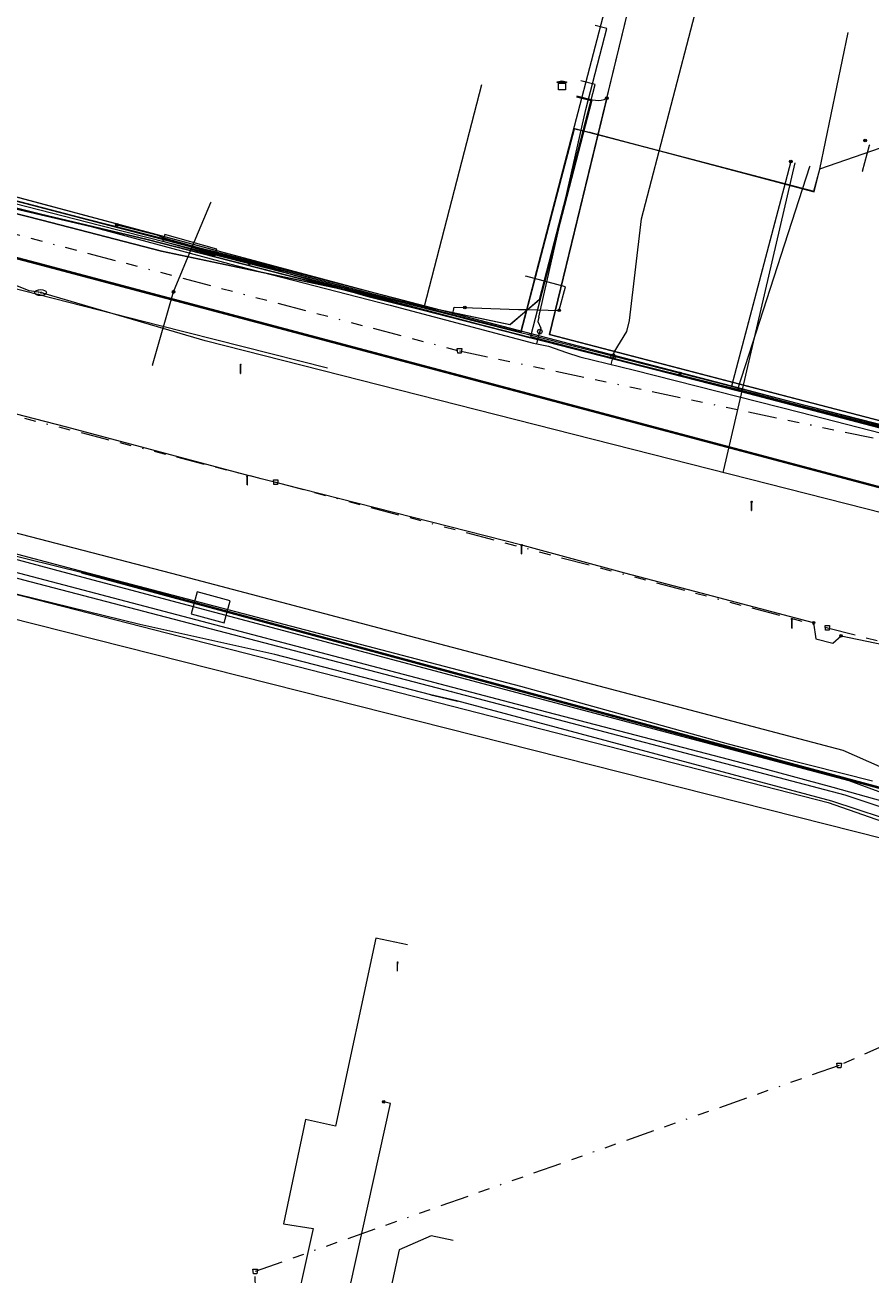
# Model space of a CAD drawing. Header units: metres. Extents: x 151922 to 154458, y 463415 to 464223.
# Tile 89 of 164: x 153292 to 153366, y 463939 to 464048. Entities that reach past the tile are written whole.
import ezdxf
from ezdxf.enums import TextEntityAlignment as Align
from ezdxf.lldxf.tags import DXFTag

# ---------------------------------------------------------------- set-up
doc = ezdxf.new("R2010")
doc.units = ezdxf.units.M
doc.linetypes.add('RI-OVERIG-SO', pattern=[17, 5, -2, 2, -2, 0, -2, 2, -2])
doc.layers.get('0').update_dxf_attribs({"lineweight": 9})
for name, color, linetype, lineweight in [('B-PV-KL-DATA-G', 90, 'KL-DATA-SO', 9), ('B-PV-KL-DATA_HULPSTUK-S', 90, 'Continuous', 9), ('B-PV-KL-DATA_KABELBED-G', 90, 'Continuous', 9), ('B-PV-KL-DATA_MANTELBUIS-G', 90, 'Continuous', 9), ('B-PV-KL-ET_HS-G', 10, 'KL-HS-SO', 9), ('B-PV-KL-ET_HS_MANTELBUIS-G', 10, 'Continuous', 9), ('B-PV-KL-ET_LS-G', 190, 'KL-LS-SO', 9), ('B-PV-KL-ET_LS-S', 190, 'Continuous', 9), ('B-PV-KL-ET_LS_HULPSTUK-S', 190, 'Continuous', 9), ('B-PV-KL-ET_LS_MANTELBUIS-G', 190, 'Continuous', 9), ('B-PV-KL-ET_MS-G', 130, 'KL-MS-SO', 9), ('B-PV-KL-ET_MS_HULPSTUK-S', 130, 'Continuous', 9), ('B-PV-KL-GAS_HD-G', 30, 'KL-GAS_HD-SO', 9), ('B-PV-KL-GAS_LD-G', 50, 'KL-GAS_LD-SO', 9), ('B-PV-KL-GAS_LD_HULPSTUK-S', 50, 'Continuous', 9), ('B-PV-KL-WATER-G', 170, 'KL-WATER-SO', 9), ('B-PV-KL-WATER-S', 170, 'Continuous', 9), ('B-PV-KL-WATER_HULPSTUK-S', 170, 'Continuous', 9), ('B-PV-RI-VRIJVERVAL-G', 210, 'RI-OVERIG-SO', 9), ('B-PV-RI-VRIJVERVAL_HULPSTUK-S', 210, 'Continuous', 9)]:
    doc.layers.add(name, color=color, linetype=linetype, lineweight=lineweight)
doc.styles.add('NLCS-ISO', font='txt')
doc.styles.get("Standard").update_dxf_attribs({"font": 'arial.ttf'})
tags = doc.linetypes.add('KL-DATA-SO', pattern='A,4,-1,[101,NLCS.SHX,S=0.5,R=0,X=0,Y=0],-1,4,-1,["D",Standard,S=1,R=0,X=-0.25,Y=-0.5],-1.5', length=12.5).pattern_tags.tags
tags[18] = DXFTag(74, 10)
tags = doc.linetypes.add('KL-GAS_HD-SO', pattern='A,4,-1,[69,NLCS.SHX,S=0.5,R=0,X=0,Y=0],-1,4,-1,["H",Standard,S=1,R=0,X=0,Y=-0.5],-2', length=13).pattern_tags.tags
tags[18] = DXFTag(74, 10)
tags = doc.linetypes.add('KL-GAS_LD-SO', pattern='A,4,-1,[69,NLCS.SHX,S=0.5,R=0,X=0,Y=0],-1,4,-1,["L",Standard,S=1,R=0,X=0.25,Y=-0.5],-2', length=13).pattern_tags.tags
tags[18] = DXFTag(74, 10)
tags = doc.linetypes.add('KL-HS-SO', pattern='A,4,-1,[103,NLCS.SHX,S=0.75,R=0,X=0,Y=0],-1,4,-1,["H",Standard,S=1,R=0,X=0,Y=-0.5],-2', length=13).pattern_tags.tags
tags[18] = DXFTag(74, 10)
tags = doc.linetypes.add('KL-LS-SO', pattern='A,4,-1,[103,NLCS.SHX,S=0.75,R=0,X=0,Y=0],-1,4,-1,["L",Standard,S=1,R=0,X=0,Y=-0.5],-2', length=13).pattern_tags.tags
tags[18] = DXFTag(74, 10)
tags = doc.linetypes.add('KL-MS-SO', pattern='A,4,-1,[103,NLCS.SHX,S=0.75,R=0,X=0,Y=0],-1,4,-1,["M",Standard,S=1,R=0,X=0,Y=-0.5],-2', length=13).pattern_tags.tags
tags[18] = DXFTag(74, 10)
doc.linetypes.add('KL-WATER-SO', pattern='A,7,-0.5,[168,NLCS.SHX,S=0.75,R=0,X=0.75,Y=0],-2', length=9.5)

# ---------------------------------------------------------------- blocks, each defined once
blk = doc.blocks.new('SKL-WTB_HULP_TECHNISCH GEBOUW-SO')
at = {"color": 0, "linetype": 'ByBlock', "lineweight": 18}
for points in [[(-2, 1.5), (0, 2), (2, 1.5), (2, 1.18), (-2, 1.18)], [(-1.5, 1.02), (1.5, 1.02), (1.5, -2), (-1.5, -2)]]:
    blk.add_lwpolyline(points, close=True, dxfattribs=at)
at = {"color": 0, "linetype": 'ByBlock', "lineweight": 18, "style": 'NLCS-ISO', "flags": 1}
for tag, p in [('TYPE', (2.5, 0)), ('OMSCHRIJVING', (2.5, -3)), ('LABEL', (2.5, -1.5))]:
    blk.add_attdef(tag, p, '', height=1, dxfattribs=at)
blk = doc.blocks.new('SKL-WTB_HULP_AFSLUITER-SO')
at = {"color": 0, "linetype": 'ByBlock', "lineweight": 18}
blk.add_lwpolyline([(0, 0.8), (0, -0.8)], dxfattribs=at)
blk.add_circle((0, 0), 1, dxfattribs=at)
at = {"color": 0, "linetype": 'ByBlock', "lineweight": 18, "style": 'NLCS-ISO', "flags": 1}
for tag, p in [('TYPE', (1.5, 0)), ('OMSCHRIJVING', (1.5, -3)), ('LABEL', (1.5, -1.5))]:
    blk.add_attdef(tag, p, '', height=1, dxfattribs=at)
blk = doc.blocks.new('SKL-WTB_HULP_MOF-SO')
at = {"linetype": 'ByBlock', "lineweight": 18}
h = blk.add_hatch(color=0, dxfattribs=at)
h.dxf.hatch_style = 1
h.paths.add_polyline_path([(-0.5625, 0, 1), (0.5625, 0, 1)])
at = {"color": 0, "linetype": 'ByBlock', "lineweight": 18}
blk.add_circle((0, 0), 0.5625, dxfattribs=at)
at = {"color": 0, "linetype": 'ByBlock', "lineweight": 18, "style": 'NLCS-ISO', "flags": 1}
for tag, p in [('TYPE', (1.5, 0)), ('OMSCHRIJVING', (1.5, -3)), ('LABEL', (1.5, -1.5))]:
    blk.add_attdef(tag, p, '', height=1, dxfattribs=at)
blk = doc.blocks.new('SKL-WATER_BRANDKRAAN_BRANDPUT-SO')
at = {"color": 0, "linetype": 'ByBlock', "lineweight": 18}
blk.add_ellipse((0, 0), major_axis=(2.5, 0), ratio=0.54, dxfattribs=at)
at = {"color": 0, "linetype": 'ByBlock', "lineweight": 18, "style": 'NLCS-ISO'}
blk.add_text('bk', height=1.5, dxfattribs=at).set_placement((0.16, 0), align=Align.MIDDLE_CENTER)
blk = doc.blocks.new('SKL-WTB_HULP_OVERIG-SO')
at = {"color": 0, "linetype": 'ByBlock', "lineweight": 18}
for points in [[(-0.14, 0.14), (0.14, -0.14)], [(0.14, 0.14), (-0.14, -0.14)]]:
    blk.add_lwpolyline(points, dxfattribs=at)
at = {"color": 0, "linetype": 'ByBlock', "lineweight": 18, "style": 'NLCS-ISO', "flags": 1}
for tag, p in [('TYPE', (1.5, 0)), ('OMSCHRIJVING', (1.5, -3)), ('LABEL', (1.5, -1.5))]:
    blk.add_attdef(tag, p, '', height=1, dxfattribs=at)
blk = doc.blocks.new('SRI-HULP_AFVOER_OPVANG-SO')
at = {"color": 0, "linetype": 'ByBlock', "lineweight": 18}
blk.add_lwpolyline([(-0.75, -1), (-1, 1), (1, 1), (0.75, -1)], close=True, dxfattribs=at)
at = {"color": 0, "linetype": 'ByBlock', "lineweight": 18, "style": 'NLCS-ISO', "flags": 1}
for tag, p in [('TYPE', (1.5, 0)), ('OMSCHRIJVING', (1.5, -3)), ('LABEL', (1.5, -1.5))]:
    blk.add_attdef(tag, p, '', height=1, dxfattribs=at)
blk = doc.blocks.new('SKL-ET_LS_MAST-SO')
for p, q in [((-0.05, 2.07), (0.05, 2.07)), ((-0.05, -2), (0.05, -2))]:
    blk.add_line(p, q)
for points in [[(-0.18, 1.76), (-0.22, 1.76), (-0.22, 1.84), (-0.18, 1.84), (-0.18, 1.79)], [(-0.18, 1.49), (-0.22, 1.49), (-0.22, 1.57), (-0.18, 1.57), (-0.18, 1.52)], [(-0.18, 1.79), (-0.05, 1.79)], [(-0.18, 1.76), (-0.05, 1.76)], [(-0.18, 1.52), (-0.05, 1.52)], [(-0.18, 1.49), (-0.05, 1.49)], [(-0.05, -2), (-0.05, 2.07)], [(0.05, -2), (0.05, 2.07)], [(0.18, 1.92), (0.05, 1.92)], [(0.18, 1.89), (0.05, 1.89)], [(0.18, 1.66), (0.05, 1.66)], [(0.18, 1.63), (0.05, 1.63)], [(0.18, 1.39), (0.05, 1.39)], [(0.18, 1.36), (0.05, 1.36)], [(0.18, 1.89), (0.22, 1.89), (0.22, 1.97), (0.18, 1.97), (0.18, 1.92)], [(0.18, 1.63), (0.22, 1.63), (0.22, 1.71), (0.18, 1.71), (0.18, 1.66)], [(0.18, 1.36), (0.22, 1.36), (0.22, 1.44), (0.18, 1.44), (0.18, 1.39)]]:
    blk.add_lwpolyline(points)

msp = doc.modelspace()

# ---------------------------------------------------------------- linework, layer by layer
at = {"layer": 'B-PV-KL-DATA-G', "ltscale": 0.5, "flags": 128}
for points in [[(153021.416, 464104.177), (153021.361, 464103.476), (153021.391, 464101.948), (153021.55, 464100.781), (153021.815, 464099.455), (153022.47, 464096.701), (153022.822, 464095.82), (153023.682, 464094.125), (153024.695, 464092.512), (153025.847, 464091), (153026.487, 464090.3), (153027.216, 464089.331), (153028.86, 464087.574), (153030.69, 464086.001), (153032.673, 464084.638), (153033.771, 464084.046), (153034.798, 464083.431), (153036.978, 464082.423), (153039.259, 464081.651), (153041.602, 464081.128), (153045.554, 464080.675), (153053.31, 464079.824), (153053.868, 464079.682), (153058.938, 464079.219), (153064.817, 464078.6), (153075.197, 464077.549), (153084.427, 464076.514), (153087.183, 464076.028), (153110.982, 464071.635), (153138.761, 464067.618), (153139.748, 464067.445), (153148.151, 464065.67), (153177.271, 464060.76), (153190.909, 464057.552), (153199.482, 464054.672), (153199.533, 464054.36), (153206.15, 464051.648), (153227.918, 464045.525), (153255.674, 464042.355), (153326.785, 464023.308)], [(153877.43, 463906.662), (153877.06, 463906.08), (153874.95, 463902.62), (153874.94, 463898.12), (153871.01, 463892.3), (153856.77, 463870.24), (153856.7, 463870.13), (153854.23, 463866.95), (153851.57, 463865.42), (153848.2, 463864.06), (153847.02, 463863.94), (153844.66, 463863.83), (153841.62, 463864.6), (153837.27, 463866.22), (153836.38, 463866.55), (153835.4, 463866.92), (153826.33, 463870.31), (153800.8, 463879.24), (153796.14, 463880.95), (153763.59, 463894.65), (153742.96, 463902.22), (153733.52, 463906.26), (153707.22, 463915.57), (153683.51, 463924.12), (153673.06, 463927.92), (153648.86, 463935.61), (153611.35, 463947.24), (153593.91, 463952.47), (153555.86, 463963.18), (153551.65, 463963.92), (153548.16, 463962.41), (153515.7, 463971.91), (153514.11, 463972.35), (153512.71, 463972.72), (153512.04, 463973.1), (153511.58, 463973.48), (153510.95, 463974.02), (153510.49, 463974.65), (153510.28, 463975.36), (153509.99, 463976.28), (153509.9, 463978.2), (153510.74, 463988.17), (153509.49, 463988.63), (153490.94, 463995.23), (153490.55, 463995.34), (153489.22, 463991.64), (153489.01, 463990.64), (153488.55, 463989.75), (153486.13, 463983.01), (153485.74, 463981.93), (153475.03, 463984.84), (153461.15, 463988.43), (153451.5, 463991.05), (153429.03, 463996.77), (153399.75, 464004.24), (153302.57, 464029.13), (153293.26, 464031.34), (153289.88, 464032.18), (153258.15, 464041), (153240.95, 464043.36), (153235.31, 464044.41), (153206.3, 464052.48), (153200.52, 464054.09), (153192.59, 464056.29), (153164.13, 464061.46), (153155.45, 464063.21), (153154.69, 464063.34), (153148.76, 464064.42), (153140.52, 464065.84), (153139.17, 464066.08), (153133.79, 464064.99), (153127.44, 464066.59), (153127.39, 464066.69), (153127.31, 464066.81), (153127.27, 464067.01), (153127.23, 464067.17), (153127.17, 464067.32), (153127.11, 464067.45), (153126.94, 464067.56), (153126.64, 464067.64), (153126.39, 464067.6), (153126.05, 464067.56), (153125.69, 464067.42), (153125.23, 464066.99), (153085, 464076.1), (153081.44, 464076.04), (153074.8, 464076.99), (153045.54, 464080.22), (153036.62, 464080.2), (152951.91, 464079.96), (152947.52, 464079.15), (152944.88, 464078.96), (152943.88, 464078.89), (152942.88, 464078.81), (152930.01, 464077.88), (152880.98, 464073.28), (152874.3, 464073.75), (152874.09, 464073.76), (152873.11, 464073.64), (152865.09, 464072.7), (152857.12, 464070.4), (152849.6, 464069.01), (152849.6, 464068.4), (152850.98, 464043.3), (152851.01, 464042.43), (152841.99, 464041.6), (152834.16, 464041.02), (152824.23, 464039.81), (152813.36, 464038.61), (152800.26, 464036.41), (152792.27, 464035.19), (152773.17, 464031.63), (152764.19, 464029.82), (152755.51, 464027.89), (152742.85, 464024.92), (152726.67, 464020.3), (152715.42, 464017.02), (152696.33, 464011.49), (152675.4, 464003.4), (152662.1, 463996.3), (152625.3, 463984.05), (152611.36, 463980.89), (152596.35, 463974.21), (152587.23, 463970.11), (152578.47, 463966.04), (152572.37, 463962.96), (152566.27, 463959.95), (152556.2, 463954.95), (152548.37, 463950.99), (152546.26, 463949.77), (152539.39, 463946.05), (152531.36, 463941.5), (152521.16, 463935.41), (152520.61, 463934.89), (152517.27, 463932.71), (152512.41, 463929.35), (152506.36, 463923.2), (152509.95, 463918.86), (152511.27, 463916.2), (152512.18, 463903.27), (152509.34, 463902.7), (152485.33, 463892.91), (152484.34, 463892.46), (152484.42, 463892.22), (152486.36, 463887.87), (152499.34, 463861.11), (152495.13, 463858.41), (152489.27, 463854.78), (152436.75, 463822.68), (152428.41, 463816.85), (152425.25, 463816.2), (152404.26, 463800.73), (152391.26, 463791.13), (152381.61, 463782.44), (152378.03, 463779.76), (152341.53, 463752.67), (152330.76, 463744.01), (152322.89, 463742.36), (152314.733, 463735.813)], [(153877.43, 463906.662), (153877.06, 463906.08), (153874.95, 463902.62), (153874.94, 463898.12), (153871.01, 463892.3), (153856.77, 463870.24), (153856.7, 463870.13), (153854.23, 463866.95), (153851.57, 463865.42), (153848.2, 463864.06), (153847.02, 463863.94), (153844.66, 463863.83), (153841.62, 463864.6), (153837.27, 463866.22), (153836.38, 463866.55), (153835.4, 463866.92), (153826.33, 463870.31), (153800.8, 463879.24), (153796.14, 463880.95), (153763.59, 463894.65), (153742.96, 463902.22), (153733.52, 463906.26), (153707.22, 463915.57), (153683.51, 463924.12), (153673.06, 463927.92), (153648.86, 463935.61), (153611.35, 463947.24), (153593.91, 463952.47), (153555.86, 463963.18), (153551.65, 463963.92), (153548.16, 463962.41), (153515.7, 463971.91), (153514.11, 463972.35), (153512.71, 463972.72), (153512.04, 463973.1), (153511.58, 463973.48), (153510.95, 463974.02), (153510.49, 463974.65), (153510.28, 463975.36), (153509.99, 463976.28), (153509.9, 463978.2), (153510.74, 463988.17), (153509.49, 463988.63), (153490.94, 463995.23), (153490.55, 463995.34), (153489.22, 463991.64), (153489.01, 463990.64), (153488.55, 463989.75), (153486.13, 463983.01), (153485.74, 463981.93), (153475.03, 463984.84), (153461.15, 463988.43), (153451.5, 463991.05), (153429.03, 463996.77), (153399.75, 464004.24), (153302.57, 464029.13), (153293.26, 464031.34), (153289.88, 464032.18), (153258.15, 464041), (153240.95, 464043.36), (153235.31, 464044.41), (153206.3, 464052.48), (153200.52, 464054.09), (153192.59, 464056.29), (153164.13, 464061.46), (153155.45, 464063.21), (153154.69, 464063.34), (153148.76, 464064.42), (153140.52, 464065.84), (153139.17, 464066.08), (153133.79, 464064.99), (153127.44, 464066.59), (153127.39, 464066.69), (153127.31, 464066.81), (153127.27, 464067.01), (153127.23, 464067.17), (153127.17, 464067.32), (153127.11, 464067.45), (153126.94, 464067.56), (153126.64, 464067.64), (153126.39, 464067.6), (153126.05, 464067.56), (153125.69, 464067.42), (153125.23, 464066.99), (153085, 464076.1), (153081.44, 464076.04), (153074.8, 464076.99), (153045.54, 464080.22), (153036.62, 464080.2), (152951.91, 464079.96), (152947.52, 464079.15), (152944.88, 464078.96), (152943.88, 464078.89), (152942.88, 464078.81), (152930.01, 464077.88), (152880.98, 464073.28), (152874.3, 464073.75), (152874.09, 464073.76), (152873.11, 464073.64), (152865.09, 464072.7), (152857.12, 464070.4), (152849.6, 464069.01), (152849.6, 464068.4), (152850.98, 464043.3), (152851.01, 464042.43), (152841.99, 464041.6), (152834.16, 464041.02), (152824.23, 464039.81), (152813.36, 464038.61), (152800.26, 464036.41), (152792.27, 464035.19), (152773.17, 464031.63), (152764.19, 464029.82), (152755.51, 464027.89), (152742.85, 464024.92), (152726.67, 464020.3), (152715.42, 464017.02), (152696.33, 464011.49), (152675.4, 464003.4), (152662.1, 463996.3), (152625.3, 463984.05), (152611.36, 463980.89), (152596.35, 463974.21), (152587.23, 463970.11), (152578.47, 463966.04), (152572.37, 463962.96), (152566.27, 463959.95), (152556.2, 463954.95), (152548.37, 463950.99), (152546.26, 463949.77), (152539.39, 463946.05), (152531.36, 463941.5), (152521.16, 463935.41), (152520.61, 463934.89), (152517.27, 463932.71), (152512.41, 463929.35), (152506.36, 463923.2), (152509.95, 463918.86), (152511.27, 463916.2), (152512.18, 463903.27), (152509.34, 463902.7), (152485.33, 463892.91), (152484.34, 463892.46), (152484.42, 463892.22), (152486.36, 463887.87), (152499.34, 463861.11), (152495.13, 463858.41), (152489.27, 463854.78), (152436.75, 463822.68), (152428.41, 463816.85), (152425.25, 463816.2), (152404.26, 463800.73), (152391.26, 463791.13), (152381.61, 463782.44), (152378.03, 463779.76), (152341.53, 463752.67), (152330.76, 463744.01), (152322.89, 463742.36), (152314.733, 463735.812)], [(153877.43, 463906.662), (153877.06, 463906.08), (153874.95, 463902.62), (153874.94, 463898.12), (153871.01, 463892.3), (153856.7, 463870.13), (153854.23, 463866.95), (153851.57, 463865.42), (153848.2, 463864.06), (153844.66, 463863.83), (153841.62, 463864.6), (153836.38, 463866.55), (153835.4, 463866.92), (153826.33, 463870.31), (153800.8, 463879.24), (153796.14, 463880.95), (153763.59, 463894.65), (153742.96, 463902.22), (153733.52, 463906.26), (153707.22, 463915.57), (153673.06, 463927.92), (153648.86, 463935.61), (153611.35, 463947.24), (153593.91, 463952.47), (153555.86, 463963.18), (153551.65, 463963.92), (153548.16, 463962.41), (153514.11, 463972.35), (153512.71, 463972.72), (153512.04, 463973.1), (153510.95, 463974.02), (153510.49, 463974.65), (153510.28, 463975.36), (153509.99, 463976.28), (153509.9, 463978.2), (153510.74, 463988.17), (153490.94, 463995.23), (153490.55, 463995.34), (153489.22, 463991.64), (153489.01, 463990.64), (153488.55, 463989.75), (153485.74, 463981.93), (153475.03, 463984.84), (153451.5, 463991.05), (153429.03, 463996.77), (153302.57, 464029.13), (153293.26, 464031.34), (153289.88, 464032.18), (153258.15, 464041), (153240.95, 464043.36), (153235.31, 464044.41), (153200.52, 464054.09), (153192.59, 464056.29), (153155.45, 464063.21), (153154.69, 464063.34), (153140.52, 464065.84), (153139.17, 464066.08), (153133.79, 464064.99), (153127.44, 464066.59), (153127.31, 464066.81), (153127.27, 464067.01), (153127.17, 464067.32), (153127.11, 464067.45), (153126.94, 464067.56), (153126.64, 464067.64), (153126.05, 464067.56), (153125.69, 464067.42), (153125.23, 464066.99), (153085, 464076.1), (153081.44, 464076.04), (153074.8, 464076.99), (153045.54, 464080.22), (152951.91, 464079.96), (152947.52, 464079.15), (152944.88, 464078.96), (152942.88, 464078.81), (152930.01, 464077.88), (152880.98, 464073.28), (152874.09, 464073.76), (152873.11, 464073.64), (152865.09, 464072.7), (152857.12, 464070.4), (152849.6, 464069.01), (152850.98, 464043.3), (152851.01, 464042.43), (152841.99, 464041.6), (152834.16, 464041.02), (152824.23, 464039.81), (152813.36, 464038.61), (152800.26, 464036.41), (152792.27, 464035.19), (152773.17, 464031.63), (152764.19, 464029.82), (152755.51, 464027.89), (152742.85, 464024.92), (152715.42, 464017.02), (152696.33, 464011.49), (152675.4, 464003.4), (152662.1, 463996.3), (152625.3, 463984.05), (152611.36, 463980.89), (152587.23, 463970.11), (152578.47, 463966.04), (152566.27, 463959.95), (152556.2, 463954.95), (152548.37, 463950.99), (152546.26, 463949.77), (152539.39, 463946.05), (152531.36, 463941.5), (152521.16, 463935.41), (152520.61, 463934.89), (152517.27, 463932.71), (152512.41, 463929.35), (152506.36, 463923.2), (152509.95, 463918.86), (152511.27, 463916.2), (152512.18, 463903.27), (152509.34, 463902.7), (152484.34, 463892.46), (152484.42, 463892.22), (152486.36, 463887.87), (152499.34, 463861.11), (152489.27, 463854.78), (152436.75, 463822.68), (152428.41, 463816.85), (152425.25, 463816.2), (152391.26, 463791.13), (152381.61, 463782.44), (152378.03, 463779.76), (152341.53, 463752.67), (152330.76, 463744.01), (152327.32, 463743.289)], [(152945.07, 464078.97), (152947.52, 464079.15), (152951.91, 464079.96), (153036.62, 464080.2), (153045.54, 464080.22), (153074.8, 464076.99), (153081.44, 464076.04), (153085, 464076.1), (153125.23, 464066.99), (153125.69, 464067.42), (153126.05, 464067.56), (153126.39, 464067.6), (153126.64, 464067.64), (153126.94, 464067.56), (153127.11, 464067.45), (153127.17, 464067.32), (153127.23, 464067.17), (153127.27, 464067.01), (153127.31, 464066.81), (153127.39, 464066.69), (153127.44, 464066.59), (153133.79, 464064.99), (153139.17, 464066.08), (153140.52, 464065.84), (153148.76, 464064.42), (153154.69, 464063.34), (153155.45, 464063.21), (153164.13, 464061.46), (153192.59, 464056.29), (153200.52, 464054.09), (153206.3, 464052.48), (153235.31, 464044.41), (153240.95, 464043.36), (153258.15, 464041), (153289.88, 464032.18), (153293.26, 464031.34), (153302.57, 464029.13), (153399.75, 464004.24), (153429.03, 463996.77), (153451.5, 463991.05), (153461.15, 463988.43), (153475.03, 463984.84), (153485.74, 463981.93), (153486.13, 463983.01), (153488.55, 463989.75), (153489.02, 463990.68)], [(152945.07, 464078.97), (152947.52, 464079.15), (152951.91, 464079.96), (153036.62, 464080.2), (153045.54, 464080.22), (153074.8, 464076.99), (153081.44, 464076.04), (153085, 464076.1), (153125.23, 464066.99), (153125.69, 464067.42), (153126.05, 464067.56), (153126.39, 464067.6), (153126.64, 464067.64), (153126.94, 464067.56), (153127.11, 464067.45), (153127.17, 464067.32), (153127.23, 464067.17), (153127.27, 464067.01), (153127.31, 464066.81), (153127.39, 464066.69), (153127.44, 464066.59), (153133.79, 464064.99), (153139.17, 464066.08), (153140.52, 464065.84), (153148.76, 464064.42), (153154.69, 464063.34), (153155.45, 464063.21), (153164.13, 464061.46), (153192.59, 464056.29), (153200.52, 464054.09), (153206.3, 464052.48), (153235.31, 464044.41), (153240.95, 464043.36), (153258.15, 464041), (153289.88, 464032.18), (153293.26, 464031.34), (153302.57, 464029.13), (153399.75, 464004.24), (153429.033, 463996.765), (153451.5, 463991.05), (153461.15, 463988.43), (153475.03, 463984.84), (153485.74, 463981.93), (153486.13, 463983.01), (153488.547, 463989.751), (153489.025, 463990.68)], [(152945.07, 464078.97), (152947.52, 464079.15), (152951.91, 464079.96), (153036.62, 464080.2), (153045.54, 464080.22), (153074.8, 464076.99), (153081.44, 464076.04), (153085, 464076.1), (153125.23, 464066.99), (153125.69, 464067.42), (153126.05, 464067.56), (153126.39, 464067.6), (153126.64, 464067.64), (153126.94, 464067.56), (153127.11, 464067.45), (153127.17, 464067.32), (153127.23, 464067.17), (153127.27, 464067.01), (153127.31, 464066.81), (153127.39, 464066.69), (153127.44, 464066.59), (153133.79, 464064.99), (153139.17, 464066.08), (153140.52, 464065.84), (153148.76, 464064.42), (153154.69, 464063.34), (153155.45, 464063.21), (153164.13, 464061.46), (153192.59, 464056.29), (153200.52, 464054.09), (153206.3, 464052.48), (153235.31, 464044.41), (153240.95, 464043.36), (153258.15, 464041), (153289.88, 464032.18), (153293.26, 464031.34), (153302.57, 464029.13), (153399.75, 464004.24), (153429.03, 463996.77), (153451.5, 463991.05), (153461.15, 463988.43), (153475.03, 463984.84), (153485.74, 463981.93), (153486.13, 463983.01), (153488.55, 463989.75), (153489.02, 463990.68)], [(153497.503, 463997.633), (153493.005, 463999.476), (153489.744, 463991.642), (153485.994, 463982.551), (153485.063, 463982.078), (153483.638, 463982.259), (153479.743, 463983.186), (153459.829, 463988.192), (153452.087, 463990.304), (153435.056, 463994.752), (153392.072, 464005.979), (153377.097, 464010.112), (153353.505, 464016.35), (153324.948, 464023.796), (153308.385, 464028.072), (153304.274, 464029.058), (153274.696, 464036.786), (153246.788, 464043.859), (153228.303, 464045.536), (153222.492, 464047.196), (153205.932, 464051.72), (153194.867, 464054.77), (153194.33, 464056.13), (153191.063, 464056.969), (153166.398, 464061.78), (153138.404, 464066.909), (153137.632, 464067.038), (153135.262, 464065.703), (153130.047, 464066.423), (153125.095, 464067.445), (153117.767, 464068.633), (153110.218, 464070.244), (153097.29, 464073.335), (153086.825, 464075.696), (153079.302, 464076.937)], [(153340.074, 464041.589), (153341.336, 464041.261), (153336.841, 464023.901), (153334.279, 464021.69), (153303.828, 464028.118), (153293.373, 464030.828), (153250.834, 464041.682), (153248.631, 464043.539), (153194.475, 464056.695), (153185.025, 464058.207), (153139.281, 464067.014), (153140.773, 464075.388)], [(153485.077, 463982.014), (153460.148, 463988.399), (153452.105, 463990.488), (153445.312, 463992.249), (153416.676, 463999.698), (153392.162, 464006.029), (153385.086, 464008.026), (153382.458, 464008.737), (153377.082, 464010.052), (153355.522, 464015.683), (153335.963, 464020.546), (153308.283, 464027.92), (153304.34, 464029.11), (153258.879, 464040.65), (153246.844, 464043.856), (153242.578, 464044.711), (153242.079, 464044.753), (153241.303, 464043.818), (153234.199, 464044.127), (153228.067, 464045.56), (153207.527, 464051.216), (153205.636, 464052.006), (153194.178, 464055.527)], [(153342.71, 464041.471), (153345.304, 464052.152)], [(153276.718, 464036.263), (153310.67, 464027.38), (153335.233, 464021.033), (153339.872, 464038.83), (153360.782, 464033.343), (153361.299, 464035.275), (153363.773, 464047.212)], [(153326.785, 464023.308), (153331.809, 464042.667)], [(153340.087, 464041.637), (153341.397, 464041.297), (153336.051, 464020.653), (153385.91, 464007.628)], [(153342.71, 464041.471), (153337.7, 464020.841), (153382.102, 464009.242)], [(153340.099, 464041.685), (153341.458, 464041.333), (153341.712, 464041.289), (153341.969, 464041.281), (153342.224, 464041.309), (153342.473, 464041.373), (153342.71, 464041.471)], [(153276.7, 464036.3), (153310.7, 464027.4), (153335.2, 464021), (153339.9, 464038.8), (153341.2, 464038.5), (153360.8, 464033.3), (153361.3, 464035.3), (153373.4, 464039.5)], [(153276.718, 464036.263), (153310.67, 464027.38), (153335.233, 464021.033), (153339.872, 464038.83), (153341.243, 464038.47)], [(153341.243, 464038.47), (153360.782, 464033.343), (153361.299, 464035.275)]]:
    msp.add_lwpolyline(points, dxfattribs=at)
at = {"layer": 'B-PV-KL-DATA_KABELBED-G', "ltscale": 0.5, "flags": 128}
for points in [[(153349.945, 464077.648), (153339.368, 464037.114), (153336.399, 464025.736), (153335.688, 464023.013), (153335.164, 464021.006)], [(153326.785, 464023.308), (153331.809, 464042.667)], [(153365.016, 464035.107), (153365.653, 464037.374)], [(153279.854, 464035.878), (153326.785, 464023.308)], [(153358.774, 464035.938), (153358.309, 464034.179), (153353.58, 464016.307)], [(153354.173, 464016.156), (153360.424, 464035.505)], [(153358.309, 464034.179), (153354.778, 464020.837)], [(153291.06, 464032.266), (153298.426, 464030.386), (153306.46, 464028.334), (153307.846, 464027.98), (153329.222, 464022.522)], [(153304.887, 464024.564), (153306.46, 464028.334), (153308.14, 464032.36)], [(153453.672, 463951.701), (153391.875, 463969.178), (153386.721, 463970.635), (153368.899, 463977.922), (153362.359, 463980.074), (153329.611, 463988.827), (153327.356, 463989.365), (153313.72, 463992.882), (153301.934, 463995.513), (153283.645, 464000), (153277.638, 464001.474), (153264.08, 464004.227), (153245.624, 464008.398), (153232.826, 464011.019), (153186.297, 464021.307), (153157.51, 464027.66)], [(153338.545, 464022.953), (153339.107, 464025.004), (153336.399, 464025.736), (153335.641, 464025.941)], [(153303.046, 464018.162), (153304.887, 464024.564)], [(153329.222, 464022.522), (153329.383, 464023.219), (153335.011, 464023.031), (153335.688, 464023.013), (153338.541, 464022.937), (153338.545, 464022.953)], [(153329.222, 464022.522), (153331.021, 464022.063), (153335.164, 464021.006)], [(153335.164, 464021.006), (153335.892, 464020.82)], [(153335.892, 464020.82), (153353.58, 464016.307)], [(153353.58, 464016.307), (153354.173, 464016.156)], [(153354.173, 464016.156), (153354.929, 464015.963)], [(153354.929, 464015.963), (153355.928, 464015.709), (153389.827, 464007.063), (153403.633, 464003.34), (153413.483, 464000.772), (153416.405, 464000), (153469.101, 463986.078), (153473.687, 463984.926)], [(153240.974, 464014.279), (153251.159, 464011.565), (153253.221, 464011.035), (153281.155, 464003.854), (153292.064, 464000.951), (153295.65, 463999.996)], [(153247.95, 464012.96), (153253.221, 464011.035), (153263.335, 464007.341), (153264.369, 464007.076), (153285.917, 464001.453), (153291.431, 464000), (153334.773, 463988.581), (153351.403, 463984.242), (153356.427, 463982.918), (153362.433, 463981.31), (153366.807, 463980.081), (153375.193, 463976.673), (153381.372, 463974.046), (153384.688, 463972.762), (153392.241, 463970.737)], [(153247.95, 464012.96), (153261.324, 464009.438), (153286.397, 464002.916), (153297.521, 464000), (153335.177, 463990.13), (153353.306, 463985.084), (153356.761, 463984.174), (153357.737, 463983.912), (153365.888, 463981.853)], [(153258.656, 464006.197), (153263.871, 464003.927), (153281.668, 464000.579), (153362.019, 463979.963), (153398.406, 463967.232), (153413.471, 463963.619), (153462.281, 463948.818), (153465.276, 463942.298), (153467.1, 463942.8)], [(153289.61, 463999.985), (153291.77, 463999.42), (153329.124, 463989.642)], [(153295.65, 463999.996), (153329.477, 463990.997)], [(153329.477, 463990.997), (153363.847, 463981.882), (153377.008, 463977.039), (153382.144, 463974.953), (153387.435, 463973.301), (153424.825, 463962.453), (153453.124, 463954.654), (153459.973, 463952.767)], [(153327.356, 463989.365), (153329.611, 463988.827)], [(153329.124, 463989.642), (153363.492, 463980.631), (153370.145, 463978.428), (153376.675, 463975.885), (153381.773, 463973.65), (153387.009, 463971.758), (153392.147, 463970.338), (153424.517, 463961.396), (153459.572, 463950.91)]]:
    msp.add_lwpolyline(points, dxfattribs=at)
at = {"layer": 'B-PV-KL-DATA_MANTELBUIS-G', "ltscale": 0.5, "flags": 128}
for points in [[(153358.309, 464034.179), (153354.778, 464020.837)], [(153304.604, 464029.034), (153308.283, 464027.919)], [(153327.356, 463989.365), (153329.611, 463988.827)], [(153327.382, 463989.358), (153329.664, 463988.813)]]:
    msp.add_lwpolyline(points, dxfattribs=at)
at = {"layer": 'B-PV-KL-ET_HS-G', "ltscale": 0.5, "flags": 128}
for points in [[(153155.596, 464059.001), (153192.164, 464052.055), (153237.536, 464040.833), (153257.373, 464036.361), (153292.899, 464027.013), (153388.375, 464001.649), (153464.138, 463982.111), (153465.1, 463981.897), (153466.067, 463981.712), (153467.04, 463981.556), (153468.017, 463981.43), (153468.998, 463981.334), (153470.165, 463981.261), (153471.335, 463981.23), (153472.504, 463981.241), (153473.673, 463981.296), (153474.842, 463981.393), (153475.664, 463981.57), (153476.493, 463981.669), (153477.327, 463981.694), (153478.161, 463981.643), (153478.986, 463981.518), (153479.885, 463981.291), (153480.757, 463980.976), (153481.592, 463980.574), (153482.383, 463980.09), (153483.126, 463979.527), (153483.771, 463979.119), (153484.425, 463978.728), (153485.761, 463977.996), (153486.442, 463977.655), (153487.583, 463977.13), (153488.745, 463976.652), (153489.334, 463976.431), (153554.153, 463959.251), (153592.456, 463948.848), (153643.944, 463933.316)], [(153156.991, 464058.839), (153192.186, 464052.153), (153237.558, 464040.931), (153257.397, 464036.459), (153292.925, 464027.109), (153388.401, 464001.745), (153464.162, 463982.209), (153465.12, 463981.995), (153466.085, 463981.81), (153467.054, 463981.654), (153468.029, 463981.53), (153469.006, 463981.434), (153470.169, 463981.361), (153471.335, 463981.33), (153472.502, 463981.341), (153473.667, 463981.396), (153474.828, 463981.493), (153475.648, 463981.668), (153476.485, 463981.769), (153477.329, 463981.794), (153478.171, 463981.743), (153479.006, 463981.616), (153479.915, 463981.387), (153480.795, 463981.068), (153481.64, 463980.662), (153482.439, 463980.172), (153483.182, 463979.609), (153483.823, 463979.205), (153484.475, 463978.814), (153485.807, 463978.084), (153486.486, 463977.745), (153487.623, 463977.222), (153488.199, 463976.978), (153489.364, 463976.527), (153554.179, 463959.347), (153592.484, 463948.944), (153643.017, 463933.701)], [(153158.062, 464058.584), (153192.175, 464052.104), (153237.547, 464040.882), (153257.385, 464036.41), (153292.912, 464027.061), (153388.388, 464001.697), (153464.15, 463982.16), (153465.11, 463981.946), (153466.076, 463981.761), (153467.047, 463981.605), (153468.023, 463981.48), (153469.002, 463981.384), (153470.167, 463981.311), (153471.335, 463981.28), (153472.503, 463981.291), (153473.67, 463981.346), (153474.835, 463981.443), (153475.656, 463981.619), (153476.489, 463981.719), (153477.328, 463981.744), (153478.166, 463981.693), (153478.996, 463981.567), (153479.9, 463981.339), (153480.776, 463981.022), (153481.616, 463980.618), (153482.411, 463980.131), (153483.154, 463979.568), (153483.797, 463979.162), (153484.45, 463978.771), (153485.784, 463978.04), (153486.464, 463977.7), (153487.603, 463977.176), (153488.763, 463976.699), (153489.349, 463976.479), (153554.166, 463959.299), (153592.47, 463948.896), (153645.969, 463932.758)], [(154217.325, 463594.831), (154199.464, 463607.851), (154174.772, 463625.744), (154138.46, 463650.947), (154122.54, 463662.087), (154086.172, 463686.18), (154063.405, 463701.058), (154020.381, 463727.137), (154000, 463739.029), (153979.421, 463750), (153959.461, 463760.149), (153937.282, 463770.929), (153921.038, 463778.193), (153909.918, 463783.29), (153863.492, 463805.295), (153845.507, 463815.329), (153833.914, 463821.923), (153804.856, 463836.765), (153777.857, 463851.011), (153726.497, 463876.685), (153698.876, 463888.515), (153630.013, 463912.221), (153545.355, 463937.298), (153500, 463949.418), (153477.115, 463955.58), (153472.948, 463954.084), (153397.664, 463972.899), (153389.981, 463974.891), (153297.059, 464000), (153230.927, 464016.101), (153191.767, 464024.924), (153127.848, 464037.602), (153078.676, 464043.845), (153033.425, 464046.759), (153000, 464048.182), (152986.263, 464048.318), (152908.209, 464046.578), (152854.809, 464040.024), (152781.287, 464027.888), (152749.862, 464020.685), (152720.796, 464013.331), (152657.499, 463993.718), (152622.75, 463979.671), (152593.461, 463966.988), (152549.878, 463945.752), (152535.25, 463937.536), (152520.495, 463929.673), (152449.971, 463971.21), (152420.496, 463991.538), (152405.025, 464000), (152387.805, 464009.876), (152344.535, 464035.351), (152314.733, 464052.864)], [(154217.296, 463594.791), (154199.435, 463607.811), (154174.743, 463625.703), (154138.431, 463650.906), (154122.512, 463662.046), (154086.145, 463686.138), (154063.378, 463701.016), (154020.355, 463727.094), (154000, 463738.971), (153979.315, 463750), (153959.439, 463760.104), (153937.261, 463770.884), (153921.017, 463778.147), (153909.897, 463783.245), (153863.469, 463805.251), (153845.482, 463815.285), (153833.89, 463821.879), (153804.833, 463836.721), (153777.834, 463850.967), (153726.476, 463876.64), (153698.858, 463888.468), (153629.998, 463912.173), (153545.341, 463937.25), (153500, 463949.366), (153477.117, 463955.528), (153472.951, 463954.032), (153397.652, 463972.851), (153389.968, 463974.843), (153296.867, 464000)], [(154217.354, 463594.871), (154199.493, 463607.891), (154174.801, 463625.785), (154138.489, 463650.988), (154122.568, 463662.128), (154086.199, 463686.222), (154063.432, 463701.1), (154020.407, 463727.18), (154000, 463739.087), (153979.528, 463750), (153959.483, 463760.194), (153937.303, 463770.974), (153921.059, 463778.239), (153909.939, 463783.335), (153863.515, 463805.339), (153845.532, 463815.373), (153833.938, 463821.967), (153804.879, 463836.809), (153777.88, 463851.055), (153726.518, 463876.73), (153698.894, 463888.562), (153630.028, 463912.269), (153545.369, 463937.346), (153500, 463949.469), (153477.113, 463955.632), (153472.945, 463954.136), (153397.676, 463972.947), (153389.994, 463974.939), (153297.251, 464000)]]:
    msp.add_lwpolyline(points, dxfattribs=at)
at = {"layer": 'B-PV-KL-ET_HS_MANTELBUIS-G', "ltscale": 0.5, "flags": 128}
msp.add_lwpolyline([(153306.411, 463996.437), (153309.307, 463995.655), (153309.829, 463997.585), (153306.933, 463998.367), (153306.411, 463996.437)], dxfattribs=at)
at = {"layer": 'B-PV-KL-ET_LS-G', "ltscale": 0.5, "flags": 128}
for points in [[(153360.763, 463995.659), (153350.379, 463998.383), (153344.28, 464000), (153335.413, 464002.402), (153311.29, 464008.554), (153295.454, 464012.777), (153239.666, 464027.194), (153221.96, 464031.817), (153194.511, 464038.358), (153190.852, 464039.191), (153165.71, 464044.409), (153135.15, 464049.888), (153135.168, 464049.886), (153120.35, 464052.09), (153110.668, 464053.409), (153107.523, 464053.816)], [(153299.933, 464030.41), (153303.41, 464029.539), (153304.037, 464029.281), (153308.594, 464028.008), (153321.852, 464024.159), (153326.439, 464023.031), (153355.214, 464015.748), (153376.77, 464010.018), (153382.689, 464008.528), (153384.798, 464008.034), (153392.449, 464005.592), (153432.345, 463995.564), (153451.75, 463990.327), (153460.004, 463988.211), (153466.469, 463986.66)], [(153360.763, 463995.659), (153360.966, 463994.254), (153362.433, 463993.879), (153363.156, 463994.52)], [(153363.156, 463994.52), (153374.227, 463992.205), (153407.139, 463983.264)], [(153325.293, 463967.521), (153322.538, 463968.117), (153319.035, 463951.691), (153316.403, 463952.261), (153314.481, 463943.17), (153317.07, 463942.758), (153315.001, 463933.429), (153317.393, 463930.723), (153307.191, 463924.307), (153297.022, 463926.488), (153293.898, 463912.226), (153293.197, 463909.038)], [(153312.159, 463905.329), (153318.83, 463930.995), (153323.835, 463953.663), (153323.226, 463953.815)], [(153329.29, 463941.71), (153327.385, 463942.117), (153324.586, 463940.88), (153316.678, 463904.446)]]:
    msp.add_lwpolyline(points, dxfattribs=at)
at = {"layer": 'B-PV-KL-ET_LS_MANTELBUIS-G', "ltscale": 0.5, "flags": 128}
for points in [[(153303.956, 464028.992), (153308.513, 464027.719), (153308.675, 464028.297), (153304.118, 464029.57), (153303.956, 464028.992)], [(153306.411, 463996.437), (153309.307, 463995.655), (153309.829, 463997.585), (153306.933, 463998.367), (153306.411, 463996.437)]]:
    msp.add_lwpolyline(points, dxfattribs=at)
at = {"layer": 'B-PV-KL-ET_MS-G', "ltscale": 0.5, "flags": 128}
for points in [[(153196.285, 464062.912), (153194.524, 464056.683), (153248.631, 464043.539), (153250.834, 464041.682), (153293.373, 464030.828), (153303.828, 464028.118), (153334.233, 464021.702), (153336.841, 464023.901), (153341.702, 464042.674), (153340.442, 464042.998)], [(153383.064, 464008.991), (153337.7, 464020.841), (153345.304, 464052.152)], [(153340.087, 464041.637), (153341.397, 464041.298), (153336.051, 464020.653), (153382.911, 464008.411)]]:
    msp.add_lwpolyline(points, dxfattribs=at)
at = {"layer": 'B-PV-KL-GAS_HD-G', "ltscale": 0.5, "flags": 128}
msp.add_lwpolyline([(152969.837, 464036.973), (152973.037, 464036.738), (152975.413, 464034.869), (152997.26, 464033.358), (153002.316, 464036.875), (153013.533, 464046.827), (153078.341, 464041.946), (153147.276, 464027.346), (153285.206, 463997.447), (153486.994, 463946.409), (153512.972, 463939.051)], dxfattribs=at)
at = {"layer": 'B-PV-KL-GAS_LD-G', "ltscale": 0.5, "flags": 128}
for points in [[(153344.699, 464022.055), (153345.731, 464030.95), (153357.812, 464077.243), (153363.363, 464075.794), (153364.017, 464078.301)], [(153336.773, 464022.351), (153340.876, 464040.495), (153342.71, 464047.561), (153341.692, 464047.825)], [(153101.975, 464045.04), (153102.73, 464044.96), (153106.735, 464044.419), (153112.733, 464043.552), (153116.409, 464042.988), (153120.081, 464042.398), (153123.749, 464041.784), (153127.412, 464041.145), (153131.071, 464040.481), (153135.969, 464039.552), (153140.859, 464038.58), (153143.3, 464038.076), (153166.364, 464033.935), (153181.49, 464030.931), (153190.548, 464028.977), (153200.532, 464026.742), (153233.903, 464018.233), (153255.208, 464012.823), (153304.701, 464000), (153363.316, 463984.541), (153385.65, 463974.659), (153387.601, 463974.22)], [(153236.237, 464044.045), (153237.331, 464043.906), (153243.263, 464044.031), (153247.932, 464043.247), (153249.321, 464043.058), (153271.874, 464036.289), (153297.695, 464030.263), (153309.666, 464027.049), (153323.788, 464023.389), (153336.302, 464020.083), (153337.608, 464019.823), (153339.185, 464019.266), (153340.346, 464018.881), (153345.112, 464017.709), (153359.561, 464014.047), (153375.964, 464009.824), (153392.515, 464005.385), (153415.031, 463999.61), (153429.871, 463995.693), (153451.029, 463989.977), (153459.727, 463987.746), (153474.723, 463983.936), (153478.395, 463982.897), (153478.482, 463982.882), (153478.565, 463982.913), (153479.536, 463983.5), (153479.617, 463983.535), (153479.705, 463983.525), (153480.411, 463983.339), (153510.725, 463971.346), (153511.835, 463971.095)], [(153235.342, 464039.097), (153303.594, 464021.662), (153318.314, 464017.916)], [(153336.773, 464022.351), (153336.674, 464021.963), (153336.938, 464021.38), (153336.864, 464021.089)], [(153343.258, 464018.918), (153343.359, 464019.305), (153344.446, 464021.088), (153344.699, 464022.055)], [(153336.594, 464020.025), (153336.864, 464021.089)], [(153343.073, 464018.21), (153343.258, 464018.918)]]:
    msp.add_lwpolyline(points, dxfattribs=at)
at = {"layer": 'B-PV-KL-WATER-G', "ltscale": 0.5, "flags": 128}
for points in [[(153352.857, 464008.773), (153352.919, 464009.016), (153359.16, 464035.836)], [(153293.276, 464024.5), (153292.279, 464024.641), (153283.908, 464028.033)], [(153378.824, 464002.165), (153307.644, 464020.278), (153293.276, 464024.5)]]:
    msp.add_lwpolyline(points, dxfattribs=at)
at = {"layer": 'B-PV-RI-VRIJVERVAL-G', "ltscale": 0.5, "flags": 128}
for points in [[(153280.73, 464032.32), (153329.84, 464019.4)], [(153263.47, 464020.76), (153313.8, 464007.93)], [(153329.84, 464019.4), (153383.7, 464008.06)], [(153313.8, 464007.93), (153361.96, 463995.21)], [(153361.96, 463995.21), (153410.46, 463982.8)], [(153414.68, 463979.88), (153363, 463957)], [(153363, 463957), (153312, 463939)], [(153312.936, 463905.178), (153312, 463939)]]:
    msp.add_lwpolyline(points, dxfattribs=at)

# ---------------------------------------------------------------- block references
at = {"layer": 'B-PV-KL-DATA_HULPSTUK-S', "xscale": 0.2, "yscale": 0.2, "zscale": 0.2}
for name, p in [('SKL-WTB_HULP_TECHNISCH GEBOUW-SO', (153338.787, 464042.594)), ('SKL-WTB_HULP_MOF-SO', (153342.71, 464041.471)), ('SKL-WTB_HULP_OVERIG-SO', (153341.243, 464038.47)), ('SKL-WTB_HULP_MOF-SO', (153365.265, 464037.777)), ('SKL-WTB_HULP_OVERIG-SO', (153365.653, 464037.374)), ('SKL-WTB_HULP_MOF-SO', (153358.774, 464035.938)), ('SKL-WTB_HULP_OVERIG-SO', (153358.774, 464035.938)), ('SKL-WTB_HULP_OVERIG-SO', (153360.424, 464035.505)), ('SKL-WTB_HULP_OVERIG-SO', (153365.016, 464035.107)), ('SKL-WTB_HULP_OVERIG-SO', (153308.14, 464032.36)), ('SKL-WTB_HULP_MOF-SO', (153311.52, 464027.042)), ('SKL-WTB_HULP_OVERIG-SO', (153335.641, 464025.941)), ('SKL-WTB_HULP_MOF-SO', (153304.887, 464024.564)), ('SKL-WTB_HULP_OVERIG-SO', (153304.887, 464024.564)), ('SKL-WTB_HULP_OVERIG-SO', (153304.887, 464024.564)), ('SKL-WTB_HULP_OVERIG-SO', (153329.222, 464022.522)), ('SKL-WTB_HULP_OVERIG-SO', (153329.222, 464022.522)), ('SKL-WTB_HULP_OVERIG-SO', (153329.222, 464022.522)), ('SKL-WTB_HULP_MOF-SO', (153330.311, 464023.188)), ('SKL-WTB_HULP_MOF-SO', (153338.544, 464022.951)), ('SKL-WTB_HULP_OVERIG-SO', (153338.545, 464022.953)), ('SKL-WTB_HULP_OVERIG-SO', (153338.545, 464022.953)), ('SKL-WTB_HULP_OVERIG-SO', (153335.164, 464021.006)), ('SKL-WTB_HULP_OVERIG-SO', (153335.164, 464021.006)), ('SKL-WTB_HULP_OVERIG-SO', (153335.164, 464021.006)), ('SKL-WTB_HULP_OVERIG-SO', (153335.892, 464020.82)), ('SKL-WTB_HULP_OVERIG-SO', (153335.892, 464020.82)), ('SKL-WTB_HULP_OVERIG-SO', (153303.046, 464018.162)), ('SKL-WTB_HULP_MOF-SO', (153349.123, 464017.444)), ('SKL-WTB_HULP_OVERIG-SO', (153353.58, 464016.307)), ('SKL-WTB_HULP_OVERIG-SO', (153353.58, 464016.307)), ('SKL-WTB_HULP_OVERIG-SO', (153353.58, 464016.307)), ('SKL-WTB_HULP_OVERIG-SO', (153354.173, 464016.156)), ('SKL-WTB_HULP_OVERIG-SO', (153354.173, 464016.156)), ('SKL-WTB_HULP_OVERIG-SO', (153354.173, 464016.156)), ('SKL-WTB_HULP_OVERIG-SO', (153354.929, 464015.963)), ('SKL-WTB_HULP_OVERIG-SO', (153354.929, 464015.963)), ('SKL-WTB_HULP_OVERIG-SO', (153295.65, 463999.996)), ('SKL-WTB_HULP_OVERIG-SO', (153295.65, 463999.996)), ('SKL-WTB_HULP_OVERIG-SO', (153329.477, 463990.997)), ('SKL-WTB_HULP_OVERIG-SO', (153329.477, 463990.997)), ('SKL-WTB_HULP_OVERIG-SO', (153329.124, 463989.642)), ('SKL-WTB_HULP_OVERIG-SO', (153329.124, 463989.642))]:
    msp.add_blockref(name, p, dxfattribs=at)
at = {"layer": 'B-PV-KL-ET_LS-S', "xscale": 0.2, "yscale": 0.2, "zscale": 0.2}
for p in [(153310.748, 464017.819), (153311.329, 464008.092), (153355.359, 464005.874), (153335.272, 464002.088), (153358.869, 463995.574), (153324.434, 463965.62)]:
    msp.add_blockref('SKL-ET_LS_MAST-SO', p, dxfattribs=at)
at = {"layer": 'B-PV-KL-ET_LS_HULPSTUK-S', "xscale": 0.2, "yscale": 0.2, "zscale": 0.2}
for p in [(153299.933, 464030.41), (153360.763, 463995.659), (153363.156, 463994.52), (153323.226, 463953.815)]:
    msp.add_blockref('SKL-WTB_HULP_MOF-SO', p, dxfattribs=at)
at = {"layer": 'B-PV-KL-ET_MS_HULPSTUK-S', "xscale": 0.2, "yscale": 0.2, "zscale": 0.2}
msp.add_blockref('SKL-WTB_HULP_TECHNISCH GEBOUW-SO', (153338.787, 464042.594), dxfattribs=at)
at = {"layer": 'B-PV-KL-GAS_LD_HULPSTUK-S', "xscale": 0.2, "yscale": 0.2, "zscale": 0.2}
for p in [(153336.864, 464021.089), (153343.258, 464018.918)]:
    msp.add_blockref('SKL-WTB_HULP_AFSLUITER-SO', p, dxfattribs=at)
at = {"layer": 'B-PV-KL-WATER-S', "xscale": 0.2, "yscale": 0.2, "zscale": 0.2}
msp.add_blockref('SKL-WATER_BRANDKRAAN_BRANDPUT-SO', (153293.276, 464024.5), dxfattribs=at)
at = {"layer": 'B-PV-KL-WATER_HULPSTUK-S', "xscale": 0.2, "yscale": 0.2, "zscale": 0.2}
msp.add_blockref('SKL-WTB_HULP_OVERIG-SO', (153352.857, 464008.773), dxfattribs=at)
at = {"layer": 'B-PV-RI-VRIJVERVAL_HULPSTUK-S', "xscale": 0.2, "yscale": 0.2, "zscale": 0.2}
for p in [(153329.84, 464019.4), (153313.8, 464007.93), (153361.96, 463995.21), (153363, 463957), (153312, 463939)]:
    msp.add_blockref('SRI-HULP_AFVOER_OPVANG-SO', p, dxfattribs=at)

doc.saveas('drawing.dxf')
